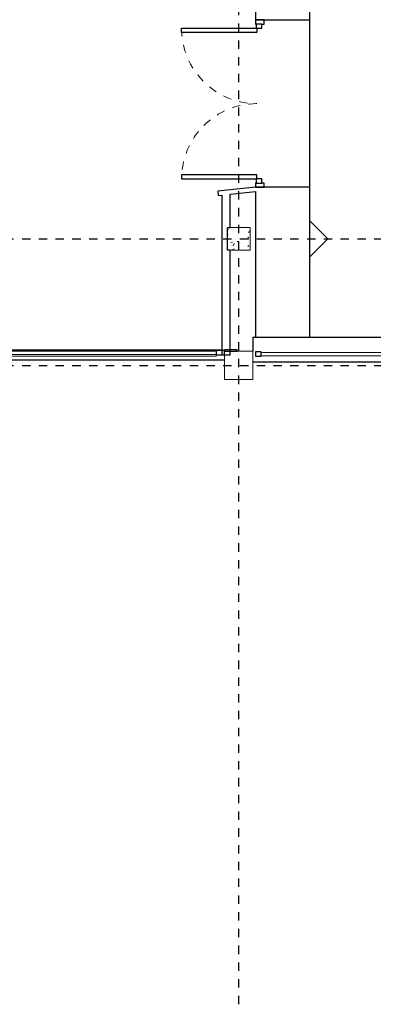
# Model space of a CAD drawing. Header units: metres. Extents: x -21.5 to 32.8, y -37.3 to -3.8.
# Tile 5 of 11: x 8.9 to 13.1, y -37.3 to -25.6. Entities that reach past the tile are written whole.
import ezdxf

# ---------------------------------------------------------------- set-up
doc = ezdxf.new("R2010")
doc.units = ezdxf.units.M
doc.linetypes.add('Ligne de quadrillage', pattern=[0.022225, 0.0127, -0.003175, 0.003175, -0.003175])
doc.linetypes.add('Tiret', pattern=[0.0025, 0.00125, -0.00125])
for name, color, linetype, lineweight in [('A-DOOR', 250, 'Continuous', 25), ('A-DOOR-FRAM', 250, 'Continuous', 25), ('A-FLOR', 250, 'Continuous', 25), ('A-GENM', 250, 'Continuous', 18), ('A-GLAZ-CURT', 250, 'Continuous', 18), ('A-GLAZ-CWMG', 250, 'Continuous', 18), ('A-WALL', 250, 'Continuous', 25), ('I-WALL', 250, 'Continuous', 25), ('S-COLS', 250, 'Continuous', 18), ('S-GRID', 250, 'Continuous', 30)]:
    doc.layers.add(name, color=color, linetype=linetype, lineweight=lineweight)

# ---------------------------------------------------------------- blocks, each defined once
blk = doc.blocks.new('Double vitrée1 - Double vitrée1-303558-Niveau 0')
at = {"layer": 'A-DOOR'}
for p, q in [((-0.849, 0.934), (-0.899, 0.934)), ((-0.899, 0.934), (-0.899, 0.035)), ((-0.849, 0.035), (-0.849, 0.934)), ((0.849, 0.035), (0.849, 0.934)), ((0.849, 0.934), (0.899, 0.934)), ((0.899, 0.934), (0.899, 0.035)), ((-0.899, 0.035), (-0.849, 0.035)), ((0.899, 0.035), (0.849, 0.035))]:
    blk.add_line(p, q, dxfattribs=at)
at = {"layer": 'A-DOOR', "linetype": 'Tiret', "lineweight": 18}
for centre, start, end in [((-0.899, 0.035), 360, 90), ((0.899, 0.035), 90, 180)]:
    blk.add_arc(centre, 0.899, start, end, dxfattribs=at)
at = {"layer": 'A-DOOR-FRAM'}
for p, q in [((-0.899, 0.045), (-0.949, 0.045)), ((-0.949, 0.045), (-0.949, -0.025)), ((-0.899, -0.025), (-0.899, 0.045)), ((0.949, 0.045), (0.899, 0.045)), ((0.899, 0.045), (0.899, -0.025)), ((0.949, -0.025), (0.949, 0.045)), ((-0.949, -0.025), (-0.899, -0.025)), ((0.899, -0.025), (0.949, -0.025))]:
    blk.add_line(p, q, dxfattribs=at)
blk = doc.blocks.new('Meneau rectangulaire - 100 x 25mm-302218-Niveau 0')
at = {"layer": 'A-GLAZ-CWMG', "lineweight": 25}
for p, q in [((0, 0.05), (-0.05, 0.05)), ((-0.05, 0.05), (-0.05, 0.025)), ((0, -0.05), (0, 0.05)), ((-0.05, -0.045), (-0.05, -0.05)), ((-0.05, -0.05), (0, -0.05))]:
    blk.add_line(p, q, dxfattribs=at)
blk = doc.blocks.new('Meneau rectangulaire - 100 x 25mm-302222-Niveau 0')
at = {"layer": 'A-GLAZ-CWMG', "lineweight": 25}
for p, q in [((-0.05, 0.05), (0, 0.05)), ((-0.05, 0.025), (-0.05, 0.05)), ((0, 0.05), (0, -0.05)), ((-0.05, -0.05), (-0.05, -0.045)), ((0, -0.05), (-0.05, -0.05))]:
    blk.add_line(p, q, dxfattribs=at)
blk = doc.blocks.new('Panneau système - Vitré-313357-Niveau 0')
at = {"layer": 'A-GLAZ-CURT'}
for p, q in [((2.056, 0.045), (-2.056, 0.045)), ((-2.056, 0.045), (-2.056, 0.005)), ((-2.056, 0.005), (2.056, 0.005)), ((2.056, 0.005), (2.056, 0.045))]:
    blk.add_line(p, q, dxfattribs=at)
blk = doc.blocks.new('Meneau rectangulaire - 70x70-313355-Niveau 0')
at = {"layer": 'A-GLAZ-CWMG'}
for p, q in [((7.095, -29.548), (7.095, -29.543)), ((11.207, -29.543), (7.095, -29.543)), ((7.095, -29.613), (7.095, -29.598)), ((11.207, -29.543), (11.207, -29.548)), ((11.207, -29.598), (11.207, -29.613)), ((7.158, -29.613), (7.095, -29.613)), ((11.207, -29.613), (7.305, -29.613))]:
    blk.add_line(p, q, dxfattribs=at)
blk = doc.blocks.new('Meneau rectangulaire - 50 x 50 mm-312840-Niveau 0')
at = {"layer": 'A-GLAZ-CWMG', "lineweight": 25}
for p, q in [((-0.1, 0), (0, 0)), ((-0.1, -0.05), (-0.1, 0)), ((0, 0), (0, -0.05)), ((0, -0.05), (-0.1, -0.05))]:
    blk.add_line(p, q, dxfattribs=at)
blk = doc.blocks.new('Panneau système - Vitré-340705-Niveau 0')
at = {"layer": 'A-GLAZ-CURT'}
for p, q in [((1.245, 0.045), (-1.245, 0.045)), ((-1.245, 0.045), (-1.245, 0.005)), ((-1.245, 0.005), (1.245, 0.005)), ((1.245, 0.005), (1.245, 0.045))]:
    blk.add_line(p, q, dxfattribs=at)
blk = doc.blocks.new('Meneau rectangulaire - 50 x 35 Alu bleu-344685-Niveau 0')
at = {"layer": 'A-GLAZ-CWMG', "lineweight": 25}
for p, q in [((0, 0), (-0.07, 0)), ((-0.07, 0), (-0.07, -0.05)), ((0, -0.05), (0, 0)), ((-0.07, -0.05), (0, -0.05))]:
    blk.add_line(p, q, dxfattribs=at)
blk = doc.blocks.new('décoration9 - décoration-622940-Niveau 0')
at = {"layer": 'A-GENM'}
for p, q in [((20.206, -28.008), (20.206, -28.435)), ((20.419, -28.221), (20.206, -28.008)), ((20.206, -28.435), (20.419, -28.221))]:
    blk.add_line(p, q, dxfattribs=at)

msp = doc.modelspace()

# ---------------------------------------------------------------- hatches: boundary and pattern name
at = {"layer": 'S-COLS'}
h = msp.add_hatch(dxfattribs=at)
h.set_pattern_fill('FP_1', color=256, style=0, pattern_type=2)
h.set_pattern_definition([(50, (0, 0), (0.3647987, -0.031967), [0.038, -0.419]), (355, (0, 0), (-0.070921, 0.382637), [0.03, -0.335]), (100.451, (0.03, -0.003), (0.294358, 0.3502047), [0.032, -0.356]), (46.184, (0, 0.102), (0.542072, -0.083569), [0.057, -0.629]), (96.636, (0.045, 0.095), (0.474956, 0.495204), [0.049, -0.534]), (351.184, (0, 0.102), (0.47449, 0.495128), [0.046, -0.503]), (21, (0.051, 0.076), (0.3035623, -0.204817), [0.038, -0.419]), (326, (0.051, 0.076), (0.1234774, 0.369045), [0.03, -0.335]), (71.451, (0.076, 0.059), (0.427234, 0.1635883), [0.032, -0.356]), (37.5, (0, 0), (0.0065432, 0.16888217), [0.017, -0.314, 0.017, -0.324, -0.337]), (37.5, (0, 0), (0.0065432, 0.16888217), [-0.672, 0.017, -0.32]), (7.5, (0, 0), (0.1340145, 0.2002052), [0.017, -0.177, 0.017, -0.307, -0.128]), (7.5, (0, 0), (0.1340145, 0.2002052), [-0.518, 0.017, -0.112]), (327.5, (-0.113, 0), (0.27126974, -0.0115642), [0.017, -0.11, 0.017, -0.379, -0.526]), (327.5, (-0.113, 0), (0.27126974, -0.0115642), [-0.523, 0.017, -0.509]), (317.5, (-0.164, 0), (0.2964495, 0.0511634), [0.017, -0.148, 0.017, -0.246, -0.373]), (317.5, (-0.164, 0), (0.2964495, 0.0511634), [-0.428, 0.017, -0.357])])
h.paths.add_polyline_path([(11.377, -28.351), (11.612, -28.351), (11.612, -28.081), (11.342, -28.081), (11.342, -28.351)])

# ---------------------------------------------------------------- linework, layer by layer
at = {"layer": 'A-FLOR'}
for p, q in [((12.326, -27.6), (12.326, -25.603)), ((7.098, -29.538), (11.277, -29.538)), ((7.319, -29.658), (11.307, -29.658))]:
    msp.add_line(p, q, dxfattribs=at)
at = {"layer": 'A-WALL'}
for p, q in [((11.647, -29.388), (11.676, -29.388)), ((11.647, -29.388), (11.647, -29.554)), ((12.326, -29.388), (21.578, -29.388)), ((14.306, -29.688), (11.647, -29.688))]:
    msp.add_line(p, q, dxfattribs=at)
at = {"layer": 'I-WALL'}
for p, q in [((12.326, -25.603), (12.326, -19.167)), ((11.676, -24.612), (11.676, -25.603)), ((11.676, -25.603), (12.326, -25.603)), ((11.676, -27.6), (11.227, -27.647)), ((12.326, -27.6), (11.676, -27.6)), ((12.326, -29.388), (12.326, -27.6)), ((11.227, -27.647), (11.232, -27.697)), ((11.232, -27.697), (11.277, -27.692)), ((11.277, -27.692), (11.277, -29.598)), ((11.377, -27.682), (11.676, -27.65)), ((11.377, -28.081), (11.377, -27.682)), ((11.676, -27.65), (11.676, -29.388)), ((11.342, -28.351), (11.342, -28.081)), ((11.342, -28.081), (11.377, -28.081)), ((11.377, -28.351), (11.342, -28.351)), ((11.377, -29.598), (11.377, -28.351)), ((11.676, -29.388), (12.326, -29.388)), ((11.277, -29.598), (11.377, -29.598)), ((11.46, -29.538), (11.307, -29.538)), ((11.307, -29.538), (11.307, -29.554)), ((11.307, -29.554), (11.46, -29.554)), ((11.46, -29.554), (11.46, -29.538))]:
    msp.add_line(p, q, dxfattribs=at)
at = {"layer": 'S-COLS'}
for p, q in [((11.377, -28.081), (11.342, -28.081)), ((11.342, -28.081), (11.342, -28.351)), ((11.612, -28.081), (11.377, -28.081)), ((11.612, -28.351), (11.612, -28.081)), ((11.342, -28.351), (11.377, -28.351)), ((11.377, -28.351), (11.612, -28.351)), ((11.46, -29.554), (11.307, -29.554)), ((11.307, -29.554), (11.307, -29.894)), ((11.647, -29.554), (11.46, -29.554)), ((11.647, -29.894), (11.647, -29.554)), ((11.307, -29.894), (11.647, -29.894))]:
    msp.add_line(p, q, dxfattribs=at)
at = {"layer": 'S-GRID', "linetype": 'Ligne de quadrillage'}
for p, q in [((11.477, -37.347), (11.477, -4.451)), ((-21.508, -28.216), (32.124, -28.216)), ((-21.508, -29.724), (32.124, -29.724))]:
    msp.add_line(p, q, dxfattribs=at)

# ---------------------------------------------------------------- block references
at = {"layer": 'A-DOOR', "rotation": 89.99999999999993}
msp.add_blockref('Double vitrée1 - Double vitrée1-303558-Niveau 0', (11.729, -26.602), dxfattribs=at)
at = {"layer": 'A-GENM'}
msp.add_blockref('décoration9 - décoration-622940-Niveau 0', (-7.879, 0.006), dxfattribs=at)
at = {"layer": 'A-GLAZ-CURT'}
for name, p in [('Panneau système - Vitré-313357-Niveau 0', (9.151, -29.598)), ('Panneau système - Vitré-340705-Niveau 0', (12.991, -29.614))]:
    msp.add_blockref(name, p, dxfattribs=at)
at = {"layer": 'A-GLAZ-CWMG', "extrusion": (0, 0, -1)}
for name, p, rotation in [('Meneau rectangulaire - 100 x 25mm-302222-Niveau 0', (-11.729, -25.603), 90.00000000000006), ('Meneau rectangulaire - 50 x 50 mm-312840-Niveau 0', (-11.307, -29.598), 180)]:
    msp.add_blockref(name, p, dxfattribs=dict(at, rotation=rotation))
at = {"layer": 'A-GLAZ-CWMG'}
for name, p, rotation in [('Meneau rectangulaire - 100 x 25mm-302218-Niveau 0', (11.729, -27.6), 269.9999999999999), ('Meneau rectangulaire - 50 x 35 Alu bleu-344685-Niveau 0', (11.676, -29.614), 180)]:
    msp.add_blockref(name, p, dxfattribs=dict(at, rotation=rotation))
msp.add_blockref('Meneau rectangulaire - 70x70-313355-Niveau 0', (0, 0), dxfattribs=at)

doc.saveas('drawing.dxf')
